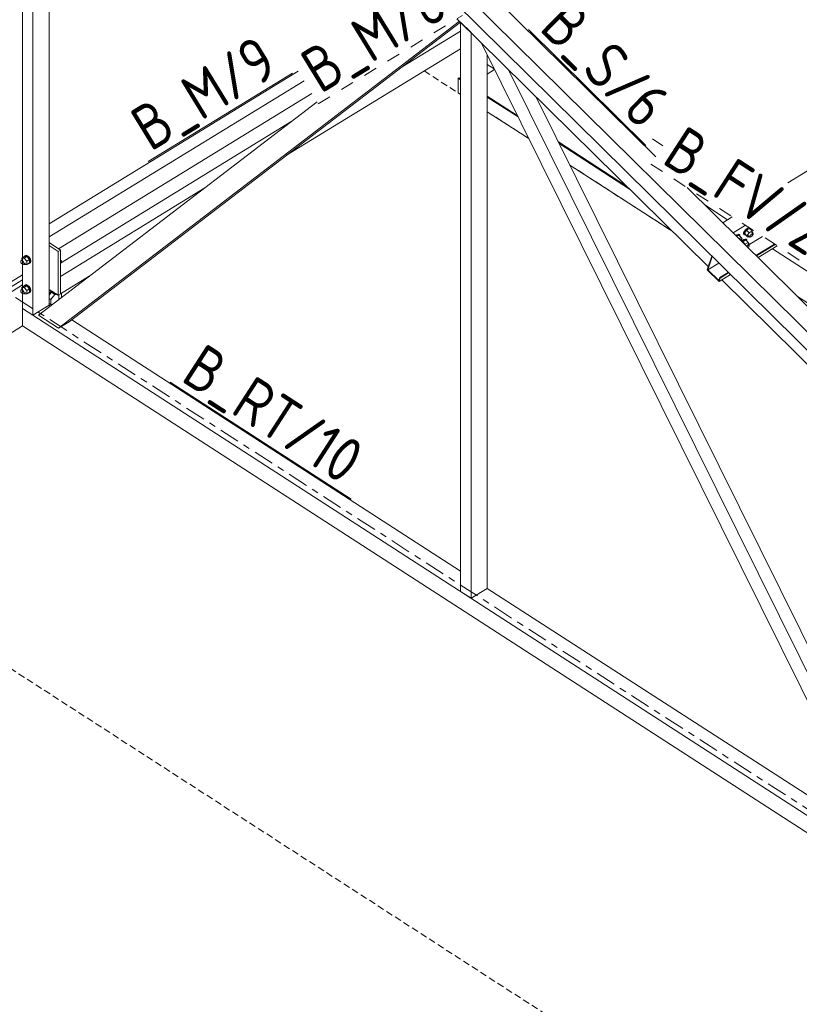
# Model space of a CAD drawing. Header units: millimetres. Extents: x 581 to 1768, y 561 to 1400.
# Tile 52 of 91: x 1249 to 1318, y 1031 to 1118. Entities that reach past the tile are written whole.
import ezdxf

# ---------------------------------------------------------------- set-up
doc = ezdxf.new("R2010")
doc.units = ezdxf.units.MM
doc.header["$LTSCALE"] = 0.6
for name, pattern in [('VERDECKT2', [1.5, 1, -0.5]), ('XKITLINE00', [0]), ('XKITLINE02', [4, 2, -2]), ('XKITLINE03', [6, 3, -1, 1, -1])]:
    doc.linetypes.add(name, pattern=pattern)
for name, color, linetype, lineweight in [('Bolt', 7, 'Continuous', 0), ('Part', 2, 'Continuous', 0), ('PartMark', 3, 'Continuous', 0), ('S-GRID', 1, 'Continuous', 0)]:
    doc.layers.add(name, color=color, linetype=linetype, lineweight=lineweight)
doc.styles.add('ISOCPEUR', font='ISOCPEUR.TTF')

msp = doc.modelspace()

# ---------------------------------------------------------------- linework, layer by layer
at = {"layer": 'Bolt', "color": 3, "linetype": 'XKITLINE00', "lineweight": 0}
for p, q in [((1312.002, 1099.109), (1311.905, 1099.033)), ((1311.961, 1098.978), (1312.058, 1099.054)), ((1312.172, 1099.084), (1311.976, 1098.963)), ((1312.135, 1099.164), (1312.002, 1099.109)), ((1312.058, 1099.054), (1312.19, 1099.109)), ((1312.21, 1099.139), (1312.135, 1099.164)), ((1312.394, 1098.864), (1312.172, 1099.084)), ((1312.19, 1099.109), (1312.265, 1099.084)), ((1312.21, 1099.139), (1312.265, 1099.084)), ((1312.265, 1099.084), (1312.263, 1098.994)), ((1312.587, 1099.176), (1312.589, 1099.274)), ((1312.587, 1099.176), (1312.642, 1099.121)), ((1312.668, 1099.42), (1312.589, 1099.274)), ((1312.642, 1099.121), (1312.645, 1099.22)), ((1312.717, 1099.096), (1312.642, 1099.121)), ((1312.645, 1099.22), (1312.724, 1099.365)), ((1312.803, 1099.574), (1312.668, 1099.42)), ((1312.865, 1099.509), (1312.669, 1099.235)), ((1312.892, 1099.015), (1312.669, 1099.235)), ((1312.669, 1099.235), (1312.736, 1099.121)), ((1312.749, 1099.109), (1312.717, 1099.096)), ((1312.724, 1099.365), (1312.859, 1099.519)), ((1312.736, 1099.121), (1312.958, 1098.902)), ((1312.957, 1099.695), (1312.803, 1099.574)), ((1312.859, 1099.519), (1313.013, 1099.64)), ((1313.127, 1099.669), (1312.865, 1099.509)), ((1313.087, 1099.289), (1312.865, 1099.509)), ((1312.892, 1099.015), (1313.087, 1099.289)), ((1312.892, 1099.015), (1312.958, 1098.902)), ((1313.073, 1099.743), (1312.957, 1099.695)), ((1312.958, 1098.902), (1313.075, 1098.974)), ((1313.009, 1099.039), (1313.142, 1098.907)), ((1313.013, 1099.64), (1313.145, 1099.695)), ((1313.09, 1099.75), (1313.073, 1099.743)), ((1313.349, 1099.45), (1313.087, 1099.289)), ((1313.127, 1099.669), (1313.349, 1099.45)), ((1313.142, 1098.907), (1313.144, 1098.957)), ((1313.144, 1098.957), (1313.183, 1099.03)), ((1313.145, 1099.695), (1313.149, 1099.694)), ((1313.149, 1099.694), (1313.22, 1099.67)), ((1313.183, 1099.03), (1313.251, 1099.107)), ((1313.22, 1099.648), (1313.218, 1099.579)), ((1313.22, 1099.67), (1313.22, 1099.648)), ((1313.323, 1098.983), (1313.246, 1098.922)), ((1313.251, 1099.107), (1313.328, 1099.167)), ((1313.298, 1099.313), (1313.431, 1099.182)), ((1313.391, 1099.059), (1313.323, 1098.983)), ((1313.328, 1099.167), (1313.394, 1099.194)), ((1313.416, 1099.336), (1313.349, 1099.45)), ((1313.357, 1099.255), (1313.416, 1099.336)), ((1313.43, 1099.132), (1313.391, 1099.059)), ((1313.394, 1099.194), (1313.431, 1099.182)), ((1313.431, 1099.182), (1313.43, 1099.132)), ((1312.394, 1098.864), (1312.198, 1098.744)), ((1312.343, 1098.728), (1312.476, 1098.596)), ((1312.367, 1098.577), (1312.373, 1098.581)), ((1312.373, 1098.581), (1312.439, 1098.609)), ((1312.461, 1098.751), (1312.394, 1098.864)), ((1312.402, 1098.669), (1312.461, 1098.751)), ((1312.439, 1098.609), (1312.476, 1098.596)), ((1312.475, 1098.547), (1312.448, 1098.497)), ((1312.476, 1098.596), (1312.475, 1098.547)), ((1312.617, 1098.676), (1312.476, 1098.565)), ((1312.485, 1098.461), (1312.519, 1098.5)), ((1312.497, 1098.45), (1312.525, 1098.49)), ((1312.519, 1098.5), (1312.673, 1098.621)), ((1312.525, 1098.49), (1312.787, 1098.65)), ((1312.747, 1098.27), (1312.525, 1098.49)), ((1312.75, 1098.731), (1312.617, 1098.676)), ((1312.673, 1098.621), (1312.805, 1098.676)), ((1312.719, 1098.23), (1312.747, 1098.27)), ((1313.009, 1098.431), (1312.747, 1098.27)), ((1312.825, 1098.706), (1312.75, 1098.731)), ((1312.787, 1098.65), (1313.009, 1098.431)), ((1312.805, 1098.676), (1312.88, 1098.651)), ((1312.825, 1098.706), (1312.88, 1098.651)), ((1312.88, 1098.651), (1312.878, 1098.56)), ((1312.889, 1098.063), (1312.911, 1098.088)), ((1312.911, 1098.088), (1312.988, 1098.148)), ((1312.958, 1098.294), (1313.091, 1098.163)), ((1312.988, 1098.148), (1313.054, 1098.175)), ((1313.076, 1098.317), (1313.009, 1098.431)), ((1313.017, 1098.236), (1313.076, 1098.317)), ((1313.09, 1098.113), (1313.051, 1098.04)), ((1313.054, 1098.175), (1313.091, 1098.163)), ((1313.091, 1098.163), (1313.09, 1098.113)), ((1313.18, 1098.895), (1313.142, 1098.907)), ((1313.246, 1098.922), (1313.18, 1098.895)), ((1249.005, 1097.169), (1249.019, 1097.217)), ((1249.019, 1097.217), (1249.121, 1097.265)), ((1249.019, 1097.217), (1249.078, 1097.254)), ((1249.181, 1097.301), (1249.078, 1097.254)), ((1249.121, 1097.265), (1249.261, 1097.216)), ((1249.32, 1097.253), (1249.181, 1097.301)), ((1249.261, 1097.216), (1249.4, 1097.084)), ((1249.46, 1097.121), (1249.32, 1097.253)), ((1313.051, 1098.04), (1312.986, 1097.967)), ((1248.715, 1096.747), (1248.734, 1096.812)), ((1248.734, 1096.657), (1248.715, 1096.747)), ((1248.734, 1096.812), (1248.901, 1096.915)), ((1248.734, 1096.812), (1248.785, 1096.836)), ((1248.785, 1096.567), (1248.734, 1096.657)), ((1248.785, 1096.836), (1248.855, 1096.812)), ((1248.855, 1096.501), (1248.785, 1096.567)), ((1248.801, 1097.044), (1249.04, 1097.19)), ((1249.022, 1097.043), (1248.801, 1097.044)), ((1248.801, 1097.044), (1248.801, 1096.853)), ((1248.855, 1096.812), (1248.924, 1096.746)), ((1248.924, 1096.477), (1248.855, 1096.501)), ((1248.924, 1096.746), (1248.975, 1096.656)), ((1248.975, 1096.501), (1248.924, 1096.477)), ((1248.975, 1096.656), (1248.994, 1096.566)), ((1248.975, 1096.501), (1249.143, 1096.603)), ((1248.994, 1096.566), (1248.975, 1096.501)), ((1248.993, 1096.512), (1249.022, 1096.475)), ((1249.022, 1097.043), (1249.261, 1097.19)), ((1249.022, 1097.043), (1249.243, 1096.758)), ((1249.022, 1096.475), (1249.243, 1096.474)), ((1249.261, 1097.19), (1249.04, 1097.19)), ((1249.243, 1096.758), (1249.481, 1096.905)), ((1249.243, 1096.474), (1249.243, 1096.758)), ((1249.243, 1096.474), (1249.481, 1096.621)), ((1249.481, 1096.905), (1249.261, 1097.19)), ((1249.4, 1096.546), (1249.374, 1096.555)), ((1249.4, 1097.084), (1249.502, 1096.905)), ((1249.502, 1096.594), (1249.4, 1096.546)), ((1249.562, 1096.941), (1249.46, 1097.121)), ((1249.481, 1096.621), (1249.481, 1096.905)), ((1249.502, 1096.905), (1249.54, 1096.725)), ((1249.54, 1096.725), (1249.502, 1096.594)), ((1249.502, 1096.594), (1249.562, 1096.63)), ((1249.599, 1096.762), (1249.562, 1096.941)), ((1249.562, 1096.63), (1249.599, 1096.762)), ((1248.801, 1094.453), (1249.04, 1094.6)), ((1249.005, 1094.579), (1249.019, 1094.626)), ((1249.019, 1094.626), (1249.121, 1094.674)), ((1249.019, 1094.626), (1249.078, 1094.663)), ((1249.022, 1094.453), (1249.261, 1094.599)), ((1249.261, 1094.599), (1249.04, 1094.6)), ((1249.181, 1094.711), (1249.078, 1094.663)), ((1249.121, 1094.674), (1249.261, 1094.626)), ((1249.32, 1094.662), (1249.181, 1094.711)), ((1249.261, 1094.626), (1249.4, 1094.494)), ((1249.481, 1094.314), (1249.261, 1094.599)), ((1249.46, 1094.531), (1249.32, 1094.662)), ((1248.715, 1094.156), (1248.734, 1094.222)), ((1248.734, 1094.066), (1248.715, 1094.156)), ((1248.734, 1094.222), (1248.901, 1094.324)), ((1248.734, 1094.222), (1248.785, 1094.246)), ((1248.785, 1093.977), (1248.734, 1094.066)), ((1248.785, 1094.246), (1248.855, 1094.221)), ((1248.855, 1093.911), (1248.785, 1093.977)), ((1249.022, 1094.453), (1248.801, 1094.453)), ((1248.801, 1094.453), (1248.801, 1094.263)), ((1248.855, 1094.221), (1248.924, 1094.156)), ((1248.924, 1093.886), (1248.855, 1093.911)), ((1248.924, 1094.156), (1248.975, 1094.066)), ((1248.975, 1093.91), (1248.924, 1093.886)), ((1248.975, 1094.066), (1248.994, 1093.976)), ((1248.975, 1093.91), (1249.143, 1094.013)), ((1248.994, 1093.976), (1248.975, 1093.91)), ((1248.993, 1093.921), (1249.022, 1093.884)), ((1249.022, 1094.453), (1249.243, 1094.168)), ((1249.022, 1093.884), (1249.243, 1093.884)), ((1249.243, 1094.168), (1249.481, 1094.314)), ((1249.243, 1093.884), (1249.243, 1094.168)), ((1249.243, 1093.884), (1249.481, 1094.03)), ((1249.4, 1093.956), (1249.374, 1093.964)), ((1249.4, 1094.494), (1249.502, 1094.314)), ((1249.502, 1094.003), (1249.4, 1093.956)), ((1249.562, 1094.351), (1249.46, 1094.531)), ((1249.481, 1094.03), (1249.481, 1094.314)), ((1249.502, 1094.314), (1249.54, 1094.135)), ((1249.54, 1094.135), (1249.502, 1094.003)), ((1249.502, 1094.003), (1249.562, 1094.04)), ((1249.599, 1094.171), (1249.562, 1094.351)), ((1249.562, 1094.04), (1249.599, 1094.171)), ((1251.362, 1094.098), (1251.218, 1093.968)), ((1251.218, 1093.86), (1251.432, 1094.053)), ((1251.218, 1093.758), (1251.432, 1094.023)), ((1251.455, 1094.128), (1251.362, 1094.098)), ((1251.364, 1093.391), (1251.722, 1093.835)), ((1251.432, 1094.053), (1251.525, 1094.083)), ((1251.623, 1094.02), (1251.432, 1094.023)), ((1251.432, 1094.023), (1251.722, 1093.835)), ((1251.722, 1093.835), (1251.913, 1093.832)), ((1252.081, 1093.785), (1252.081, 1093.381)), ((1251.218, 1093.486), (1251.364, 1093.391)), ((1251.218, 1093.037), (1251.364, 1092.942)), ((1251.218, 1093.026), (1251.229, 1093.03)), ((1251.364, 1092.942), (1251.364, 1093.391)), ((1251.511, 1092.94), (1251.364, 1092.942)), ((1252.081, 1093.381), (1252.069, 1093.367))]:
    msp.add_line(p, q, dxfattribs=at)
at = {"layer": 'Part', "color": 2, "linetype": 'XKITLINE00', "lineweight": 0}
for p, q in [((1248.882, 1161.207), (1304.841, 1106.002)), ((1441.878, 968.52), (1247.45, 1160.329)), ((1380.968, 1143.222), (1316.516, 1103.709)), ((1248.855, 1141.229), (1248.855, 1092.6)), ((1249.785, 1091.999), (1249.785, 1140.628)), ((1251.218, 1092.878), (1251.218, 1139.702)), ((1287.037, 1119.65), (1441.47, 967.297)), ((1287.267, 1118.2), (1309.481, 1096.285)), ((1252.045, 1090.84), (1287.499, 1117.971)), ((1253, 1091.425), (1287.582, 1117.889)), ((1288.513, 1116.971), (1287.582, 1117.888)), ((1287.582, 1117.888), (1287.582, 1067.582)), ((1282.425, 1113.942), (1287.582, 1117.104)), ((1288.513, 1066.981), (1288.513, 1116.971)), ((1272.211, 1106.127), (1287.582, 1115.55)), ((1289.402, 1116.093), (1325.431, 1043.431)), ((1289.945, 1067.859), (1289.945, 1114.998)), ((1289.945, 1114.155), (1290.56, 1113.758)), ((1251.218, 1100.082), (1273.225, 1113.574)), ((1287.363, 1112.941), (1287.435, 1112.985)), ((1287.363, 1111.646), (1287.363, 1112.941)), ((1287.363, 1112.941), (1287.582, 1112.799)), ((1287.435, 1112.985), (1287.582, 1112.89)), ((1289.945, 1113.306), (1290.588, 1113.701)), ((1327.124, 1042.483), (1291.795, 1113.733)), ((1251.218, 1098.911), (1273.747, 1112.723)), ((1252.053, 1097.869), (1274.44, 1111.593)), ((1287.363, 1111.646), (1287.582, 1111.504)), ((1289.945, 1111.363), (1292.597, 1109.65)), ((1289.945, 1111.273), (1292.663, 1109.517)), ((1327.124, 1044.995), (1294.233, 1111.328)), ((1250.267, 1091.988), (1274.902, 1110.84)), ((1289.945, 1109.978), (1293.608, 1107.612)), ((1300.817, 1109.971), (1301.23, 1109.705)), ((1252.223, 1096.598), (1272.681, 1109.14)), ((1296.227, 1107.305), (1302.263, 1103.405)), ((1296.293, 1107.172), (1302.528, 1103.144)), ((1304.534, 1107.571), (1305.465, 1106.969)), ((1297.238, 1105.266), (1306.332, 1099.391)), ((1252.223, 1095.427), (1264.983, 1103.25)), ((1307.605, 1103.275), (1350.367, 1061.089)), ((1309.158, 1101.744), (1311.179, 1100.438)), ((1311.599, 1100.695), (1310.749, 1100.174)), ((1312.758, 1099.947), (1311.661, 1099.274)), ((1312.856, 1098.095), (1314.276, 1098.965)), ((1251.218, 1098.408), (1252.223, 1097.759)), ((1252.032, 1097.641), (1251.218, 1098.167)), ((1313.681, 1097.281), (1315.324, 1098.288)), ((1313.726, 1097.237), (1315.381, 1098.252)), ((1313.878, 1097.087), (1315.574, 1098.127)), ((1252.223, 1097.759), (1252.032, 1097.641)), ((1252.032, 1093.756), (1252.032, 1097.641)), ((1252.223, 1093.873), (1252.223, 1097.759)), ((1309.388, 1096.008), (1309.788, 1097.205)), ((1315.154, 1097.87), (1348.763, 1076.158)), ((1252.223, 1096.856), (1252.317, 1096.795)), ((1252.223, 1096.738), (1252.317, 1096.795)), ((1252.317, 1096.656), (1252.317, 1096.795)), ((1309.833, 1097.161), (1309.447, 1096.004)), ((1309.447, 1096.004), (1310.408, 1096.594)), ((1246.128, 1093.879), (1248.855, 1095.551)), ((1310.434, 1094.976), (1309.388, 1096.008)), ((1309.447, 1096.004), (1310.403, 1095.061)), ((1310.434, 1094.976), (1311.429, 1095.586)), ((1310.491, 1095.326), (1311.232, 1095.78)), ((1310.536, 1095.282), (1311.277, 1095.736)), ((1248.855, 1095.112), (1246.476, 1093.654)), ((1246.476, 1093.654), (1248.855, 1095.112)), ((1246.825, 1093.428), (1248.855, 1094.673)), ((1252.223, 1093.873), (1254.77, 1095.434)), ((1252.223, 1093.873), (1252.223, 1095.427)), ((1310.403, 1095.061), (1310.491, 1095.326)), ((1310.536, 1095.282), (1310.434, 1094.976)), ((1310.491, 1095.326), (1310.536, 1095.282)), ((1310.664, 1095.117), (1339.065, 1067.1)), ((1252.032, 1093.756), (1251.218, 1094.282)), ((1252.223, 1093.873), (1252.032, 1093.756)), ((1252.317, 1093.557), (1252.317, 1093.93)), ((1249.785, 1091.999), (1251.218, 1092.878)), ((1251.218, 1092.878), (1251.332, 1092.804)), ((1317.358, 1093.654), (1346.546, 1074.798)), ((1248.855, 1091.046), (1248.855, 1092.6)), ((1248.855, 1092.6), (1435.326, 972.137)), ((1248.855, 1092.6), (1249.785, 1091.999)), ((1250.267, 1091.988), (1252.045, 1090.84)), ((1252.045, 1090.84), (1253, 1091.425)), ((1253.213, 1091.589), (1287.582, 1069.386)), ((1246.825, 1089.802), (1248.855, 1091.046)), ((1248.855, 1091.046), (1439.89, 967.634)), ((1288.513, 1066.981), (1289.945, 1067.859)), ((1289.945, 1067.859), (1324.335, 1045.643)), ((1287.582, 1067.582), (1288.513, 1066.981))]:
    msp.add_line(p, q, dxfattribs=at)
at = {"layer": 'Part', "color": 4, "linetype": 'VERDECKT2', "lineweight": 0}
for p, q in [((1094.308, 1159.943), (1437.564, 938.194)), ((1294.614, 1116.091), (1294.702, 1116.145)), ((1284.369, 1113.58), (1287.582, 1111.504)), ((1289.945, 1109.978), (1293.608, 1107.612)), ((1297.238, 1105.266), (1306.332, 1099.391))]:
    msp.add_line(p, q, dxfattribs=at)
at = {"layer": 'PartMark', "color": 1, "linetype": 'XKITLINE02', "lineweight": 0}
for p, q in [((1275, 1110.679), (1287.746, 1118.493)), ((1304.412, 1105.338), (1318.991, 1095.92))]:
    msp.add_line(p, q, dxfattribs=at)
at = {"layer": 'PartMark', "color": 1, "linetype": 'XKITLINE00', "lineweight": 0}
for p, q in [((1293.573, 1117.259), (1303.971, 1107.001)), ((1259.981, 1105.572), (1272.726, 1113.386)), ((1261.907, 1086.091), (1277.929, 1075.741))]:
    msp.add_line(p, q, dxfattribs=at)
at = {"layer": 'S-GRID', "color": 1, "linetype": 'XKITLINE03', "lineweight": 0}
msp.add_line((1066.816, 1210.772), (1555.787, 894.889), dxfattribs=at)

# ---------------------------------------------------------------- texts
at = {"layer": 'PartMark', "color": 1, "style": 'ISOCPEUR', "width": 0.85}
for s, rotation, p in [('B_M/8', 31.51268, (1275.198, 1111.505)), ('B_S/6', -44.61049, (1294.422, 1117.264)), ('B_M/9', 31.51268, (1260.179, 1106.397)), ('B_FV/2', -32.86486, (1305.241, 1105.516)), ('B_RT/10', -32.86486, (1262.736, 1086.27))]:
    msp.add_text(s, height=4, rotation=rotation, dxfattribs=at).set_placement(p)

doc.saveas('drawing.dxf')
